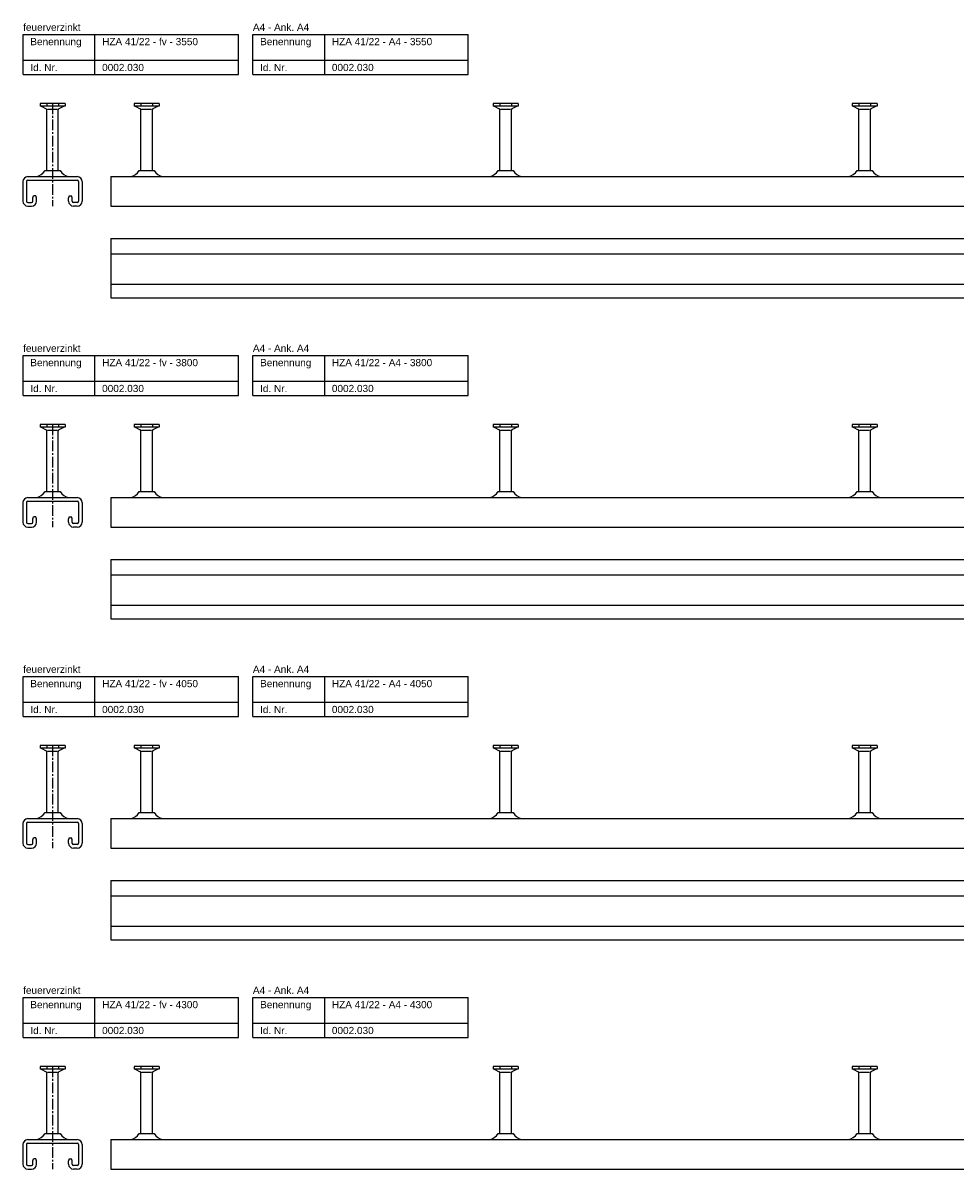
# Model space of a CAD drawing. Header units: millimetres. Extents: x -218 to 5913, y -3930 to 2743.
# Tile 6 of 20: x -218 to 431, y -2301 to -1503. Entities that reach past the tile are written whole.
import ezdxf

# ---------------------------------------------------------------- set-up
doc = ezdxf.new("R2010")
doc.units = ezdxf.units.MM
doc.header["$LTSCALE"] = 10
doc.linetypes.add('MITTE2', pattern=[1.125, 0.75, -0.125, 0.125, -0.125])
doc.layers.add('HALFEN', color=2, linetype='CONTINUOUS')
doc.styles.add('ARIAL50', font='ARIAL.TTF', dxfattribs={"height": 5})

msp = doc.modelspace()

# ---------------------------------------------------------------- linework, layer by layer
at = {"layer": 'HALFEN'}
for p, q in [((-217.75, -1511.25), (-67.75, -1511.25)), ((-217.75, -1539.25), (-217.75, -1511.25)), ((-167.75, -1539.25), (-167.75, -1511.25)), ((-67.75, -1539.25), (-67.75, -1511.25)), ((-57.75, -1511.25), (92.25, -1511.25)), ((-57.75, -1539.25), (-57.75, -1511.25)), ((-7.75, -1539.25), (-7.75, -1511.25)), ((92.25, -1539.25), (92.25, -1511.25)), ((-217.75, -1529.25), (-67.75, -1529.25)), ((-57.75, -1529.25), (92.25, -1529.25)), ((-217.75, -1539.25), (-67.75, -1539.25)), ((-57.75, -1539.25), (92.25, -1539.25)), ((-188.52, -1559.25), (-205.98, -1559.25)), ((-205.98, -1559.25), (-205.98, -1561.15)), ((-188.52, -1561.15), (-205.98, -1561.15)), ((-205.25, -1561.15), (-201.68, -1563.03)), ((-201.32, -1559.5), (-201.32, -1560.9)), ((-201.25, -1606.05), (-201.25, -1563.73)), ((-200.73, -1563.25), (-193.77, -1563.25)), ((-193.25, -1606.05), (-193.25, -1563.73)), ((-193.18, -1559.5), (-193.18, -1560.9)), ((-189.25, -1561.15), (-192.82, -1563.03)), ((-188.52, -1559.25), (-188.52, -1561.15)), ((-123.02, -1559.25), (-140.48, -1559.25)), ((-140.48, -1559.25), (-140.48, -1561.15)), ((-123.02, -1561.15), (-140.48, -1561.15)), ((-139.75, -1561.15), (-136.18, -1563.03)), ((-135.82, -1559.5), (-135.82, -1560.9)), ((-135.75, -1606.05), (-135.75, -1563.73)), ((-135.23, -1563.25), (-128.27, -1563.25)), ((-127.75, -1606.05), (-127.75, -1563.73)), ((-127.68, -1559.5), (-127.68, -1560.9)), ((-123.75, -1561.15), (-127.32, -1563.03)), ((-123.02, -1559.25), (-123.02, -1561.15)), ((126.98, -1559.25), (109.52, -1559.25)), ((109.52, -1559.25), (109.52, -1561.15)), ((126.98, -1561.15), (109.52, -1561.15)), ((110.25, -1561.15), (113.82, -1563.03)), ((114.18, -1559.5), (114.18, -1560.9)), ((114.25, -1606.05), (114.25, -1563.73)), ((114.77, -1563.25), (121.73, -1563.25)), ((122.25, -1606.05), (122.25, -1563.73)), ((122.32, -1559.5), (122.32, -1560.9)), ((126.25, -1561.15), (122.68, -1563.03)), ((126.98, -1559.25), (126.98, -1561.15)), ((376.98, -1559.25), (359.52, -1559.25)), ((359.52, -1559.25), (359.52, -1561.15)), ((376.98, -1561.15), (359.52, -1561.15)), ((360.25, -1561.15), (363.82, -1563.03)), ((364.18, -1559.5), (364.18, -1560.9)), ((364.25, -1606.05), (364.25, -1563.73)), ((364.77, -1563.25), (371.73, -1563.25)), ((372.25, -1606.05), (372.25, -1563.73)), ((372.32, -1559.5), (372.32, -1560.9)), ((376.25, -1561.15), (372.68, -1563.03)), ((376.98, -1559.25), (376.98, -1561.15)), ((-214.4, -1610.25), (-180.1, -1610.25)), ((-202.5, -1606.05), (-192, -1606.05)), ((-156.75, -1610.25), (3393.25, -1610.25)), ((-156.75, -1610.25), (-156.75, -1630.75)), ((-137, -1606.05), (-126.5, -1606.05)), ((113, -1606.05), (123.5, -1606.05)), ((363, -1606.05), (373.5, -1606.05)), ((-217.9, -1613.75), (-217.9, -1627.25)), ((-215.4, -1613.75), (-215.4, -1627.25)), ((-214.4, -1612.75), (-180.1, -1612.75)), ((-179.1, -1613.75), (-179.1, -1627.25)), ((-176.6, -1613.75), (-176.6, -1627.25)), ((-210.9, -1625.05), (-210.5, -1623.55)), ((-210.9, -1627.25), (-210.9, -1625.05)), ((-208.8, -1623.55), (-210.5, -1623.55)), ((-208.4, -1625.05), (-208.8, -1623.55)), ((-208.4, -1627.25), (-208.4, -1625.05)), ((-185.7, -1623.55), (-186.1, -1625.05)), ((-186.1, -1627.25), (-186.1, -1625.05)), ((-185.7, -1623.55), (-184, -1623.55)), ((-183.6, -1625.05), (-184, -1623.55)), ((-183.6, -1627.25), (-183.6, -1625.05)), ((-214.4, -1628.25), (-211.9, -1628.25)), ((-214.4, -1630.75), (-211.9, -1630.75)), ((-180.1, -1628.25), (-182.6, -1628.25)), ((-180.1, -1630.75), (-182.6, -1630.75)), ((-156.75, -1630.75), (3393.25, -1630.75)), ((-156.75, -1653.25), (3393.25, -1653.25)), ((-156.75, -1653.25), (-156.75, -1694.55)), ((-156.75, -1664), (3393.25, -1664)), ((-156.75, -1685.05), (3393.25, -1685.05)), ((-156.75, -1694.55), (3393.25, -1694.55)), ((-217.75, -1734.75), (-67.75, -1734.75)), ((-217.75, -1762.75), (-217.75, -1734.75)), ((-167.75, -1762.75), (-167.75, -1734.75)), ((-67.75, -1762.75), (-67.75, -1734.75)), ((-57.75, -1734.75), (92.25, -1734.75)), ((-57.75, -1762.75), (-57.75, -1734.75)), ((-7.75, -1762.75), (-7.75, -1734.75)), ((92.25, -1762.75), (92.25, -1734.75)), ((-217.75, -1752.75), (-67.75, -1752.75)), ((-57.75, -1752.75), (92.25, -1752.75)), ((-217.75, -1762.75), (-67.75, -1762.75)), ((-57.75, -1762.75), (92.25, -1762.75)), ((-188.52, -1782.75), (-205.98, -1782.75)), ((-205.98, -1782.75), (-205.98, -1784.65)), ((-188.52, -1784.65), (-205.98, -1784.65)), ((-205.25, -1784.65), (-201.68, -1786.53)), ((-201.32, -1783), (-201.32, -1784.4)), ((-201.25, -1829.55), (-201.25, -1787.23)), ((-200.73, -1786.75), (-193.77, -1786.75)), ((-193.25, -1829.55), (-193.25, -1787.23)), ((-193.18, -1783), (-193.18, -1784.4)), ((-189.25, -1784.65), (-192.82, -1786.53)), ((-188.52, -1782.75), (-188.52, -1784.65)), ((-123.02, -1782.75), (-140.48, -1782.75)), ((-140.48, -1782.75), (-140.48, -1784.65)), ((-123.02, -1784.65), (-140.48, -1784.65)), ((-139.75, -1784.65), (-136.18, -1786.53)), ((-135.82, -1783), (-135.82, -1784.4)), ((-135.75, -1829.55), (-135.75, -1787.23)), ((-135.23, -1786.75), (-128.27, -1786.75)), ((-127.75, -1829.55), (-127.75, -1787.23)), ((-127.68, -1783), (-127.68, -1784.4)), ((-123.75, -1784.65), (-127.32, -1786.53)), ((-123.02, -1782.75), (-123.02, -1784.65)), ((126.98, -1782.75), (109.52, -1782.75)), ((109.52, -1782.75), (109.52, -1784.65)), ((126.98, -1784.65), (109.52, -1784.65)), ((110.25, -1784.65), (113.82, -1786.53)), ((114.18, -1783), (114.18, -1784.4)), ((114.25, -1829.55), (114.25, -1787.23)), ((114.77, -1786.75), (121.73, -1786.75)), ((122.25, -1829.55), (122.25, -1787.23)), ((122.32, -1783), (122.32, -1784.4)), ((126.25, -1784.65), (122.68, -1786.53)), ((126.98, -1782.75), (126.98, -1784.65)), ((376.98, -1782.75), (359.52, -1782.75)), ((359.52, -1782.75), (359.52, -1784.65)), ((376.98, -1784.65), (359.52, -1784.65)), ((360.25, -1784.65), (363.82, -1786.53)), ((364.18, -1783), (364.18, -1784.4)), ((364.25, -1829.55), (364.25, -1787.23)), ((364.77, -1786.75), (371.73, -1786.75)), ((372.25, -1829.55), (372.25, -1787.23)), ((372.32, -1783), (372.32, -1784.4)), ((376.25, -1784.65), (372.68, -1786.53)), ((376.98, -1782.75), (376.98, -1784.65)), ((-214.4, -1833.75), (-180.1, -1833.75)), ((-202.5, -1829.55), (-192, -1829.55)), ((-156.75, -1833.75), (3643.25, -1833.75)), ((-156.75, -1833.75), (-156.75, -1854.25)), ((-137, -1829.55), (-126.5, -1829.55)), ((113, -1829.55), (123.5, -1829.55)), ((363, -1829.55), (373.5, -1829.55)), ((-217.9, -1837.25), (-217.9, -1850.75)), ((-215.4, -1837.25), (-215.4, -1850.75)), ((-214.4, -1836.25), (-180.1, -1836.25)), ((-179.1, -1837.25), (-179.1, -1850.75)), ((-176.6, -1837.25), (-176.6, -1850.75)), ((-210.9, -1848.55), (-210.5, -1847.05)), ((-210.9, -1850.75), (-210.9, -1848.55)), ((-208.8, -1847.05), (-210.5, -1847.05)), ((-208.4, -1848.55), (-208.8, -1847.05)), ((-208.4, -1850.75), (-208.4, -1848.55)), ((-185.7, -1847.05), (-186.1, -1848.55)), ((-186.1, -1850.75), (-186.1, -1848.55)), ((-185.7, -1847.05), (-184, -1847.05)), ((-183.6, -1848.55), (-184, -1847.05)), ((-183.6, -1850.75), (-183.6, -1848.55)), ((-214.4, -1851.75), (-211.9, -1851.75)), ((-214.4, -1854.25), (-211.9, -1854.25)), ((-180.1, -1851.75), (-182.6, -1851.75)), ((-180.1, -1854.25), (-182.6, -1854.25)), ((-156.75, -1854.25), (3643.25, -1854.25)), ((-156.75, -1876.75), (3643.25, -1876.75)), ((-156.75, -1876.75), (-156.75, -1918.05)), ((-156.75, -1887.5), (3643.25, -1887.5)), ((-156.75, -1908.55), (3643.25, -1908.55)), ((-156.75, -1918.05), (3643.25, -1918.05)), ((-217.75, -1958.25), (-67.75, -1958.25)), ((-217.75, -1986.25), (-217.75, -1958.25)), ((-167.75, -1986.25), (-167.75, -1958.25)), ((-67.75, -1986.25), (-67.75, -1958.25)), ((-57.75, -1958.25), (92.25, -1958.25)), ((-57.75, -1986.25), (-57.75, -1958.25)), ((-7.75, -1986.25), (-7.75, -1958.25)), ((92.25, -1986.25), (92.25, -1958.25)), ((-217.75, -1976.25), (-67.75, -1976.25)), ((-57.75, -1976.25), (92.25, -1976.25)), ((-217.75, -1986.25), (-67.75, -1986.25)), ((-57.75, -1986.25), (92.25, -1986.25)), ((-188.52, -2006.25), (-205.98, -2006.25)), ((-205.98, -2006.25), (-205.98, -2008.15)), ((-188.52, -2008.15), (-205.98, -2008.15)), ((-205.25, -2008.15), (-201.68, -2010.03)), ((-201.32, -2006.5), (-201.32, -2007.9)), ((-201.25, -2053.05), (-201.25, -2010.73)), ((-200.73, -2010.25), (-193.77, -2010.25)), ((-193.25, -2053.05), (-193.25, -2010.73)), ((-193.18, -2006.5), (-193.18, -2007.9)), ((-189.25, -2008.15), (-192.82, -2010.03)), ((-188.52, -2006.25), (-188.52, -2008.15)), ((-123.02, -2006.25), (-140.48, -2006.25)), ((-140.48, -2006.25), (-140.48, -2008.15)), ((-123.02, -2008.15), (-140.48, -2008.15)), ((-139.75, -2008.15), (-136.18, -2010.03)), ((-135.82, -2006.5), (-135.82, -2007.9)), ((-135.75, -2053.05), (-135.75, -2010.73)), ((-135.23, -2010.25), (-128.27, -2010.25)), ((-127.75, -2053.05), (-127.75, -2010.73)), ((-127.68, -2006.5), (-127.68, -2007.9)), ((-123.75, -2008.15), (-127.32, -2010.03)), ((-123.02, -2006.25), (-123.02, -2008.15)), ((126.98, -2006.25), (109.52, -2006.25)), ((109.52, -2006.25), (109.52, -2008.15)), ((126.98, -2008.15), (109.52, -2008.15)), ((110.25, -2008.15), (113.82, -2010.03)), ((114.18, -2006.5), (114.18, -2007.9)), ((114.25, -2053.05), (114.25, -2010.73)), ((114.77, -2010.25), (121.73, -2010.25)), ((122.25, -2053.05), (122.25, -2010.73)), ((122.32, -2006.5), (122.32, -2007.9)), ((126.25, -2008.15), (122.68, -2010.03)), ((126.98, -2006.25), (126.98, -2008.15)), ((376.98, -2006.25), (359.52, -2006.25)), ((359.52, -2006.25), (359.52, -2008.15)), ((376.98, -2008.15), (359.52, -2008.15)), ((360.25, -2008.15), (363.82, -2010.03)), ((364.18, -2006.5), (364.18, -2007.9)), ((364.25, -2053.05), (364.25, -2010.73)), ((364.77, -2010.25), (371.73, -2010.25)), ((372.25, -2053.05), (372.25, -2010.73)), ((372.32, -2006.5), (372.32, -2007.9)), ((376.25, -2008.15), (372.68, -2010.03)), ((376.98, -2006.25), (376.98, -2008.15)), ((-214.4, -2057.25), (-180.1, -2057.25)), ((-202.5, -2053.05), (-192, -2053.05)), ((-156.75, -2057.25), (3893.25, -2057.25)), ((-156.75, -2057.25), (-156.75, -2077.75)), ((-137, -2053.05), (-126.5, -2053.05)), ((113, -2053.05), (123.5, -2053.05)), ((363, -2053.05), (373.5, -2053.05)), ((-217.9, -2060.75), (-217.9, -2074.25)), ((-215.4, -2060.75), (-215.4, -2074.25)), ((-214.4, -2059.75), (-180.1, -2059.75)), ((-179.1, -2060.75), (-179.1, -2074.25)), ((-176.6, -2060.75), (-176.6, -2074.25)), ((-210.9, -2072.05), (-210.5, -2070.55)), ((-210.9, -2074.25), (-210.9, -2072.05)), ((-208.8, -2070.55), (-210.5, -2070.55)), ((-208.4, -2072.05), (-208.8, -2070.55)), ((-208.4, -2074.25), (-208.4, -2072.05)), ((-185.7, -2070.55), (-186.1, -2072.05)), ((-186.1, -2074.25), (-186.1, -2072.05)), ((-185.7, -2070.55), (-184, -2070.55)), ((-183.6, -2072.05), (-184, -2070.55)), ((-183.6, -2074.25), (-183.6, -2072.05)), ((-214.4, -2075.25), (-211.9, -2075.25)), ((-214.4, -2077.75), (-211.9, -2077.75)), ((-180.1, -2075.25), (-182.6, -2075.25)), ((-180.1, -2077.75), (-182.6, -2077.75)), ((-156.75, -2077.75), (3893.25, -2077.75)), ((-156.75, -2100.25), (3893.25, -2100.25)), ((-156.75, -2100.25), (-156.75, -2141.55)), ((-156.75, -2111), (3893.25, -2111)), ((-156.75, -2132.05), (3893.25, -2132.05)), ((-156.75, -2141.55), (3893.25, -2141.55)), ((-217.75, -2181.75), (-67.75, -2181.75)), ((-217.75, -2209.75), (-217.75, -2181.75)), ((-167.75, -2209.75), (-167.75, -2181.75)), ((-67.75, -2209.75), (-67.75, -2181.75)), ((-57.75, -2181.75), (92.25, -2181.75)), ((-57.75, -2209.75), (-57.75, -2181.75)), ((-7.75, -2209.75), (-7.75, -2181.75)), ((92.25, -2209.75), (92.25, -2181.75)), ((-217.75, -2199.75), (-67.75, -2199.75)), ((-57.75, -2199.75), (92.25, -2199.75)), ((-217.75, -2209.75), (-67.75, -2209.75)), ((-57.75, -2209.75), (92.25, -2209.75)), ((-188.52, -2229.75), (-205.98, -2229.75)), ((-205.98, -2229.75), (-205.98, -2231.65)), ((-188.52, -2231.65), (-205.98, -2231.65)), ((-205.25, -2231.65), (-201.68, -2233.53)), ((-201.32, -2230), (-201.32, -2231.4)), ((-201.25, -2276.55), (-201.25, -2234.23)), ((-200.73, -2233.75), (-193.77, -2233.75)), ((-193.25, -2276.55), (-193.25, -2234.23)), ((-193.18, -2230), (-193.18, -2231.4)), ((-189.25, -2231.65), (-192.82, -2233.53)), ((-188.52, -2229.75), (-188.52, -2231.65)), ((-123.02, -2229.75), (-140.48, -2229.75)), ((-140.48, -2229.75), (-140.48, -2231.65)), ((-123.02, -2231.65), (-140.48, -2231.65)), ((-139.75, -2231.65), (-136.18, -2233.53)), ((-135.82, -2230), (-135.82, -2231.4)), ((-135.75, -2276.55), (-135.75, -2234.23)), ((-135.23, -2233.75), (-128.27, -2233.75)), ((-127.75, -2276.55), (-127.75, -2234.23)), ((-127.68, -2230), (-127.68, -2231.4)), ((-123.75, -2231.65), (-127.32, -2233.53)), ((-123.02, -2229.75), (-123.02, -2231.65)), ((126.98, -2229.75), (109.52, -2229.75)), ((109.52, -2229.75), (109.52, -2231.65)), ((126.98, -2231.65), (109.52, -2231.65)), ((110.25, -2231.65), (113.82, -2233.53)), ((114.18, -2230), (114.18, -2231.4)), ((114.25, -2276.55), (114.25, -2234.23)), ((114.77, -2233.75), (121.73, -2233.75)), ((122.25, -2276.55), (122.25, -2234.23)), ((122.32, -2230), (122.32, -2231.4)), ((126.25, -2231.65), (122.68, -2233.53)), ((126.98, -2229.75), (126.98, -2231.65)), ((376.98, -2229.75), (359.52, -2229.75)), ((359.52, -2229.75), (359.52, -2231.65)), ((376.98, -2231.65), (359.52, -2231.65)), ((360.25, -2231.65), (363.82, -2233.53)), ((364.18, -2230), (364.18, -2231.4)), ((364.25, -2276.55), (364.25, -2234.23)), ((364.77, -2233.75), (371.73, -2233.75)), ((372.25, -2276.55), (372.25, -2234.23)), ((372.32, -2230), (372.32, -2231.4)), ((376.25, -2231.65), (372.68, -2233.53)), ((376.98, -2229.75), (376.98, -2231.65)), ((-214.4, -2280.75), (-180.1, -2280.75)), ((-202.5, -2276.55), (-192, -2276.55)), ((-156.75, -2280.75), (4143.25, -2280.75)), ((-156.75, -2280.75), (-156.75, -2301.25)), ((-137, -2276.55), (-126.5, -2276.55)), ((113, -2276.55), (123.5, -2276.55)), ((363, -2276.55), (373.5, -2276.55)), ((-217.9, -2284.25), (-217.9, -2297.75)), ((-215.4, -2284.25), (-215.4, -2297.75)), ((-214.4, -2283.25), (-180.1, -2283.25)), ((-179.1, -2284.25), (-179.1, -2297.75)), ((-176.6, -2284.25), (-176.6, -2297.75)), ((-210.9, -2295.55), (-210.5, -2294.05)), ((-210.9, -2297.75), (-210.9, -2295.55)), ((-208.8, -2294.05), (-210.5, -2294.05)), ((-208.4, -2295.55), (-208.8, -2294.05)), ((-208.4, -2297.75), (-208.4, -2295.55)), ((-185.7, -2294.05), (-186.1, -2295.55)), ((-186.1, -2297.75), (-186.1, -2295.55)), ((-185.7, -2294.05), (-184, -2294.05)), ((-183.6, -2295.55), (-184, -2294.05)), ((-183.6, -2297.75), (-183.6, -2295.55)), ((-214.4, -2298.75), (-211.9, -2298.75)), ((-214.4, -2301.25), (-211.9, -2301.25)), ((-180.1, -2298.75), (-182.6, -2298.75)), ((-180.1, -2301.25), (-182.6, -2301.25)), ((-156.75, -2301.25), (4143.25, -2301.25))]:
    msp.add_line(p, q, dxfattribs=at)
at = {"layer": 'HALFEN', "color": 1, "linetype": 'MITTE2'}
for p, q in [((-197.25, -1559.25), (-197.25, -1630.75)), ((-197.25, -1782.75), (-197.25, -1854.25)), ((-197.25, -2006.25), (-197.25, -2077.75)), ((-197.25, -2229.75), (-197.25, -2301.25))]:
    msp.add_line(p, q, dxfattribs=at)
at = {"layer": 'HALFEN'}
for centre, radius, start, end in [((-202.05, -1563.73), 0.8, 0, 62.30053), ((-192.45, -1563.73), 0.8, 117.69947, 180), ((-136.55, -1563.73), 0.8, 0, 62.30053), ((-126.95, -1563.73), 0.8, 117.69947, 180), ((113.45, -1563.73), 0.8, 0, 62.30053), ((123.05, -1563.73), 0.8, 117.69947, 180), ((363.45, -1563.73), 0.8, 0, 62.30053), ((373.05, -1563.73), 0.8, 117.69947, 180), ((-214.4, -1613.75), 3.5, 90, 180), ((-210.79, -1600.46), 10, 283.18044, 326.01848), ((-183.71, -1600.46), 10, 213.98152, 256.81956), ((-180.1, -1613.75), 3.5, 0, 90), ((-143.47, -1608.25), 2, 270, 283.18044), ((-145.29, -1600.46), 10, 283.18044, 326.01848), ((-118.21, -1600.46), 10, 213.98152, 256.81956), ((-120.03, -1608.25), 2, 256.81956, 270), ((106.53, -1608.25), 2, 270, 283.18044), ((104.71, -1600.46), 10, 283.18044, 326.01848), ((131.79, -1600.46), 10, 213.98152, 256.81956), ((129.97, -1608.25), 2, 256.81956, 270), ((356.53, -1608.25), 2, 270, 283.18044), ((354.71, -1600.46), 10, 283.18044, 326.01848), ((381.79, -1600.46), 10, 213.98152, 256.81956), ((379.97, -1608.25), 2, 256.81956, 270), ((-214.4, -1613.75), 1, 90, 180), ((-180.1, -1613.75), 1, 0, 90), ((-214.4, -1627.25), 3.5, 180, 270), ((-214.4, -1627.25), 1, 180, 270), ((-211.9, -1627.25), 1, 270, 0), ((-211.9, -1627.25), 3.5, 270, 0), ((-182.6, -1627.25), 3.5, 180, 270), ((-182.6, -1627.25), 1, 180, 270), ((-180.1, -1627.25), 1, 270, 0), ((-180.1, -1627.25), 3.5, 270, 0), ((-202.05, -1787.23), 0.8, 0, 62.30053), ((-192.45, -1787.23), 0.8, 117.69947, 180), ((-136.55, -1787.23), 0.8, 0, 62.30053), ((-126.95, -1787.23), 0.8, 117.69947, 180), ((113.45, -1787.23), 0.8, 0, 62.30053), ((123.05, -1787.23), 0.8, 117.69947, 180), ((363.45, -1787.23), 0.8, 0, 62.30053), ((373.05, -1787.23), 0.8, 117.69947, 180), ((-214.4, -1837.25), 3.5, 90, 180), ((-210.79, -1823.96), 10, 283.18044, 326.01848), ((-183.71, -1823.96), 10, 213.98152, 256.81956), ((-180.1, -1837.25), 3.5, 0, 90), ((-143.47, -1831.75), 2, 270, 283.18044), ((-145.29, -1823.96), 10, 283.18044, 326.01848), ((-118.21, -1823.96), 10, 213.98152, 256.81956), ((-120.03, -1831.75), 2, 256.81956, 270), ((106.53, -1831.75), 2, 270, 283.18044), ((104.71, -1823.96), 10, 283.18044, 326.01848), ((131.79, -1823.96), 10, 213.98152, 256.81956), ((129.97, -1831.75), 2, 256.81956, 270), ((356.53, -1831.75), 2, 270, 283.18044), ((354.71, -1823.96), 10, 283.18044, 326.01848), ((381.79, -1823.96), 10, 213.98152, 256.81956), ((379.97, -1831.75), 2, 256.81956, 270), ((-214.4, -1837.25), 1, 90, 180), ((-180.1, -1837.25), 1, 0, 90), ((-214.4, -1850.75), 3.5, 180, 270), ((-214.4, -1850.75), 1, 180, 270), ((-211.9, -1850.75), 1, 270, 0), ((-211.9, -1850.75), 3.5, 270, 0), ((-182.6, -1850.75), 3.5, 180, 270), ((-182.6, -1850.75), 1, 180, 270), ((-180.1, -1850.75), 1, 270, 0), ((-180.1, -1850.75), 3.5, 270, 0), ((-202.05, -2010.73), 0.8, 0, 62.30053), ((-192.45, -2010.73), 0.8, 117.69947, 180), ((-136.55, -2010.73), 0.8, 0, 62.30053), ((-126.95, -2010.73), 0.8, 117.69947, 180), ((113.45, -2010.73), 0.8, 0, 62.30053), ((123.05, -2010.73), 0.8, 117.69947, 180), ((363.45, -2010.73), 0.8, 0, 62.30053), ((373.05, -2010.73), 0.8, 117.69947, 180), ((-214.4, -2060.75), 3.5, 90, 180), ((-210.79, -2047.46), 10, 283.18044, 326.01848), ((-183.71, -2047.46), 10, 213.98152, 256.81956), ((-180.1, -2060.75), 3.5, 0, 90), ((-143.47, -2055.25), 2, 270, 283.18044), ((-145.29, -2047.46), 10, 283.18044, 326.01848), ((-118.21, -2047.46), 10, 213.98152, 256.81956), ((-120.03, -2055.25), 2, 256.81956, 270), ((106.53, -2055.25), 2, 270, 283.18044), ((104.71, -2047.46), 10, 283.18044, 326.01848), ((131.79, -2047.46), 10, 213.98152, 256.81956), ((129.97, -2055.25), 2, 256.81956, 270), ((356.53, -2055.25), 2, 270, 283.18044), ((354.71, -2047.46), 10, 283.18044, 326.01848), ((381.79, -2047.46), 10, 213.98152, 256.81956), ((379.97, -2055.25), 2, 256.81956, 270), ((-214.4, -2060.75), 1, 90, 180), ((-180.1, -2060.75), 1, 0, 90), ((-214.4, -2074.25), 3.5, 180, 270), ((-214.4, -2074.25), 1, 180, 270), ((-211.9, -2074.25), 1, 270, 0), ((-211.9, -2074.25), 3.5, 270, 0), ((-182.6, -2074.25), 3.5, 180, 270), ((-182.6, -2074.25), 1, 180, 270), ((-180.1, -2074.25), 1, 270, 0), ((-180.1, -2074.25), 3.5, 270, 0), ((-202.05, -2234.23), 0.8, 0, 62.30053), ((-192.45, -2234.23), 0.8, 117.69947, 180), ((-136.55, -2234.23), 0.8, 0, 62.30053), ((-126.95, -2234.23), 0.8, 117.69947, 180), ((113.45, -2234.23), 0.8, 0, 62.30053), ((123.05, -2234.23), 0.8, 117.69947, 180), ((363.45, -2234.23), 0.8, 0, 62.30053), ((373.05, -2234.23), 0.8, 117.69947, 180), ((-214.4, -2284.25), 3.5, 90, 180), ((-210.79, -2270.96), 10, 283.18044, 326.01848), ((-183.71, -2270.96), 10, 213.98152, 256.81956), ((-180.1, -2284.25), 3.5, 0, 90), ((-143.47, -2278.75), 2, 270, 283.18044), ((-145.29, -2270.96), 10, 283.18044, 326.01848), ((-118.21, -2270.96), 10, 213.98152, 256.81956), ((-120.03, -2278.75), 2, 256.81956, 270), ((106.53, -2278.75), 2, 270, 283.18044), ((104.71, -2270.96), 10, 283.18044, 326.01848), ((131.79, -2270.96), 10, 213.98152, 256.81956), ((129.97, -2278.75), 2, 256.81956, 270), ((356.53, -2278.75), 2, 270, 283.18044), ((354.71, -2270.96), 10, 283.18044, 326.01848), ((381.79, -2270.96), 10, 213.98152, 256.81956), ((379.97, -2278.75), 2, 256.81956, 270), ((-214.4, -2284.25), 1, 90, 180), ((-180.1, -2284.25), 1, 0, 90), ((-214.4, -2297.75), 3.5, 180, 270), ((-214.4, -2297.75), 1, 180, 270), ((-211.9, -2297.75), 1, 270, 0), ((-211.9, -2297.75), 3.5, 270, 0), ((-182.6, -2297.75), 3.5, 180, 270), ((-182.6, -2297.75), 1, 180, 270), ((-180.1, -2297.75), 1, 270, 0), ((-180.1, -2297.75), 3.5, 270, 0)]:
    msp.add_arc(centre, radius, start, end, dxfattribs=at)

# ---------------------------------------------------------------- texts
at = {"layer": 'HALFEN', "style": 'ARIAL50'}
for s, p in [('feuerverzinkt', (-217.75, -1508.75)), ('A4 - Ank. A4', (-57.75, -1508.75)), ('Benennung', (-212.75, -1518.75)), ('HZA 41/22 - fv - 3550', (-162.75, -1518.75)), ('Benennung', (-52.75, -1518.75)), ('HZA 41/22 - A4 - 3550', (-2.75, -1518.75)), ('Id. Nr.', (-212.75, -1536.75)), ('0002.030', (-162.75, -1536.75)), ('Id. Nr.', (-52.75, -1536.75)), ('0002.030', (-2.75, -1536.75)), ('feuerverzinkt', (-217.75, -1732.25)), ('A4 - Ank. A4', (-57.75, -1732.25)), ('Benennung', (-212.75, -1742.25)), ('HZA 41/22 - fv - 3800', (-162.75, -1742.25)), ('Benennung', (-52.75, -1742.25)), ('HZA 41/22 - A4 - 3800', (-2.75, -1742.25)), ('Id. Nr.', (-212.75, -1760.25)), ('0002.030', (-162.75, -1760.25)), ('Id. Nr.', (-52.75, -1760.25)), ('0002.030', (-2.75, -1760.25)), ('feuerverzinkt', (-217.75, -1955.75)), ('A4 - Ank. A4', (-57.75, -1955.75)), ('Benennung', (-212.75, -1965.75)), ('HZA 41/22 - fv - 4050', (-162.75, -1965.75)), ('Benennung', (-52.75, -1965.75)), ('HZA 41/22 - A4 - 4050', (-2.75, -1965.75)), ('Id. Nr.', (-212.75, -1983.75)), ('0002.030', (-162.75, -1983.75)), ('Id. Nr.', (-52.75, -1983.75)), ('0002.030', (-2.75, -1983.75)), ('feuerverzinkt', (-217.75, -2179.25)), ('A4 - Ank. A4', (-57.75, -2179.25)), ('Benennung', (-212.75, -2189.25)), ('HZA 41/22 - fv - 4300', (-162.75, -2189.25)), ('Benennung', (-52.75, -2189.25)), ('HZA 41/22 - A4 - 4300', (-2.75, -2189.25)), ('Id. Nr.', (-212.75, -2207.25)), ('0002.030', (-162.75, -2207.25)), ('Id. Nr.', (-52.75, -2207.25)), ('0002.030', (-2.75, -2207.25))]:
    msp.add_text(s, height=5, dxfattribs=at).set_placement(p)

doc.saveas('drawing.dxf')
